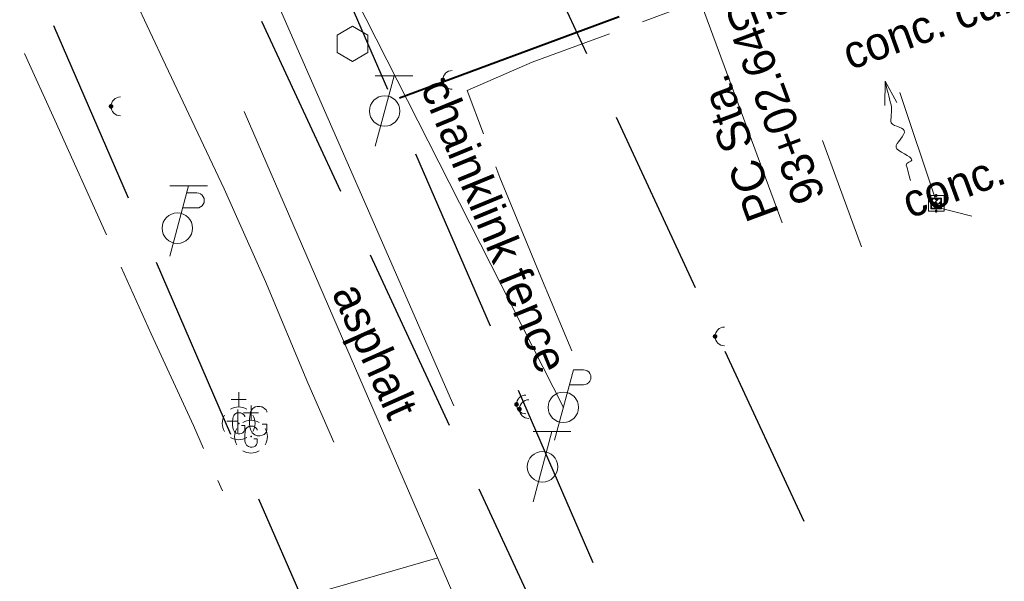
# Model space of a CAD drawing. Header units: feet. Extents: x 2433273 to 2447442, y 555003 to 575201.
# Tile 19 of 226: x 2440369 to 2440579, y 560089 to 560209. Entities that reach past the tile are written whole.
import ezdxf
from ezdxf.enums import TextEntityAlignment as Align

# ---------------------------------------------------------------- set-up
doc = ezdxf.new("R2010")
doc.units = ezdxf.units.FT
doc.header["$LTSCALE"] = 50
doc.header["$MEASUREMENT"] = 0
for name, pattern in [('cl20', [100, 5, -5, 80, -5, 5]), ('cl50', [100, 7.5, -7.5, 70, -7.5, 7.5]), ('DGN Style 1', [291.026069, 0.484236, -290.541832]), ('DGN Style 2', [484.236387, 290.541832, -193.694555]), ('DGN Style 3', [677.930942, 484.236387, -193.694555]), ('DGN Style 4', [775.262456, 387.38911, -193.694555, 0.484236, -193.694555]), ('DGN Style 5', [338.965471, 145.270916, -193.694555]), ('DGN Style 6', [921.017609, 0.484236, -193.694555, 338.965471, -193.694555, 0.484236, -193.694555]), ('DGN Style 7', [968.472775, 435.812749, -193.694555, 145.270916, -193.694555]), ('drainage01', [1.6, 0.85, -0.75]), ('esmtshpr', [5.35, 1, -0.175, -0.175, 4]), ('esmtuex', [4.65, 0.8, -0.275, -0.275, 0.8, -0.3, 0.8, -0.3, 0.8, -0.3]), ('fenceex', [1, 0.85, -0.075, -0.075]), ('rowex', [4.85, 0.8, -0.375, -0.375, 0.8, -0.3, 0.8, -0.3, 0.8, -0.3])]:
    doc.linetypes.add(name, pattern=pattern)
for name, color, linetype, lineweight in [('DR_X_Cells', 151, 'DGN Style 2', 0), ('DR_X_Cells (Construction)', 151, 'DGN Style 2', 0), ('DR_X_Culvert', 4, 'DGN Style 1', 0), ('DR_X_Flow_Arrow', 151, 'Continuous', 0), ('DV_X_Property_Line', 7, 'Continuous', 0), ('GE_P_CL_50', 7, 'cl50', 13), ('GK_Drainage_Nodes (Construction)', 7, 'Continuous', 53), ('PV_X_Curb', 120, 'DGN Style 1', 0), ('PV_X_EOP', 7, 'DGN Style 3', 0), ('RD_X_Cells', 7, 'Continuous', 0), ('RD_X_Fence', 230, 'fenceex', 0), ('RW_P_Esmt_SH', 193, 'esmtshpr', 40), ('RW_X_CL_20', 6, 'cl20', 0), ('RW_X_Esmt_U', 6, 'esmtuex', 30), ('RW_X_Fee_RW', 6, 'rowex', 30), ('SV_X_Text', 7, 'Continuous', 0), ('UT_X_Electric_Cells', 1, 'Continuous', 0), ('UT_X_Gas_Cells', 2, 'Continuous', 0), ('UT_X_Gas_Cells (Construction)', 2, 'Continuous', 0), ('UT_X_Misc_Cells', 7, 'Continuous', 0), ('UT_X_Overhead_Electric', 1, 'Continuous', 0), ('UT_X_Telecom_Cells', 30, 'Continuous', 0)]:
    doc.layers.add(name, color=color, linetype=linetype, lineweight=lineweight)
doc.styles.add('Slanted-Normal LS 0.50', font='font31.shx', dxfattribs={"height": 0.14})
doc.styles.add('Style-font31', font='font31.shx')

# ---------------------------------------------------------------- blocks, each defined once
blk = doc.blocks.new('CB22B-X_11')
at = {"layer": 'DR_X_Cells', "color": 151, "linetype": 'Continuous', "lineweight": 0}
for p, q in [((-1.15, -0.61), (0.61, 1.15)), ((-1.15, 0.52), (-0.52, 1.15)), ((-0.55, -1.15), (1.15, 0.55)), ((0.58, -1.15), (1.15, -0.58))]:
    blk.add_line(p, q, dxfattribs=at)
at = {"layer": 'DR_X_Cells', "color": 151, "linetype": 'drainage01', "lineweight": 0}
blk.add_lwpolyline([(-1.67, 1.67), (1.67, 1.67), (1.67, -1.67), (-1.67, -1.67), (-1.67, 1.67)], close=True, dxfattribs=at)
at = {"layer": 'DR_X_Cells', "color": 151, "linetype": 'Continuous', "lineweight": 0, "flags": 128}
blk.add_lwpolyline([(-1.15, 1.15), (1.15, 1.15), (1.15, -1.15), (-1.15, -1.15), (-1.15, 1.15)], close=True, dxfattribs=at)
at = {"layer": 'DR_X_Cells (Construction)', "color": 20, "linetype": 'drainage01', "lineweight": 0}
blk.add_lwpolyline([(-1, 1), (1, 1), (1, -1), (-1, -1), (-1, 1)], close=True, dxfattribs=at)
at = {"layer": 'GK_Drainage_Nodes (Construction)', "color": 61, "linetype": 'DGN Style 6', "lineweight": 53}
for p in [(-1, 0), (0, 1), (1, 0), (0, -1)]:
    blk.add_point(p, dxfattribs=at)
at = {"layer": 'GK_Drainage_Nodes (Construction)', "color": 21, "linetype": 'DGN Style 2', "lineweight": 53}
blk.add_point((0, 1.67), dxfattribs=at)
at = {"layer": 'GK_Drainage_Nodes (Construction)', "color": 151, "linetype": 'DGN Style 7', "lineweight": 53}
blk.add_point((0, 0), dxfattribs=at)
at = {"layer": 'GK_Drainage_Nodes (Construction)', "color": 21, "linetype": 'DGN Style 5', "lineweight": 53}
blk.add_point((0, 0), dxfattribs=at)
at = {"layer": 'GK_Drainage_Nodes (Construction)', "color": 40, "linetype": 'DGN Style 4', "lineweight": 53}
blk.add_point((0, 0), dxfattribs=at)
at = {"layer": 'GK_Drainage_Nodes (Construction)', "color": 223, "linetype": 'DGN Style 1', "lineweight": 53}
blk.add_point((0, -1.67), dxfattribs=at)
blk = doc.blocks.new('GV_6')
at = {"layer": 'UT_X_Gas_Cells', "color": 2, "linetype": 'Continuous', "lineweight": 0}
for p, q in [((0, 0.07), (0, 0.1335)), ((0.0318, 0.1018), (-0.0318, 0.1018))]:
    blk.add_line(p, q, dxfattribs=at)
at = {"layer": 'UT_X_Gas_Cells', "color": 2, "linetype": 'Continuous', "lineweight": 0, "flags": 128}
blk.add_lwpolyline([(0.0266, 0.0273), (0.0259, 0.0308), (0.0238, 0.0344), (0.0203, 0.0379), (0.0153, 0.0422), (0.0118, 0.0436), (0.0089, 0.0443), (0.0047, 0.045), (-0.0038, 0.045), (-0.0074, 0.0443), (-0.0095, 0.0436), (-0.0123, 0.0422), (-0.018, 0.0379), (-0.0215, 0.0329), (-0.0237, 0.0273), (-0.0251, 0.0195), (-0.0265, 0.0082), (-0.0265, -0.0067), (-0.0258, -0.0188), (-0.023, -0.028), (-0.0187, -0.0365), (-0.0152, -0.0393), (-0.0109, -0.0422), (-0.0031, -0.045), (0.0047, -0.045), (0.0125, -0.0436), (0.0153, -0.0422), (0.0181, -0.0407), (0.021, -0.0379), (0.0238, -0.0337), (0.0266, -0.0273), (0.0266, -0.0096), (0.0118, -0.0096)], dxfattribs=at)
at = {"layer": 'UT_X_Gas_Cells', "color": 2, "linetype": 'Continuous', "lineweight": 0}
for start, end in [(60.0184, 120.0157), (330.0184, 29.9816), (239.9843, 299.9816)]:
    blk.add_arc((0, 0), 0.07, start, end, dxfattribs=at)
at = {"layer": 'UT_X_Gas_Cells', "color": 2, "linetype": 'Continuous', "lineweight": 0, "extrusion": (0, 0, -1)}
blk.add_arc((0, 0), 0.07, 330.0184, 29.9816, dxfattribs=at)
at = {"layer": 'UT_X_Gas_Cells (Construction)', "color": 2, "linetype": 'Continuous', "lineweight": 30}
blk.add_point((0, 0), dxfattribs=at)
blk = doc.blocks.new('GV_7')
at = {"layer": 'UT_X_Gas_Cells', "color": 2, "linetype": 'Continuous', "lineweight": 0}
for p, q in [((0, 0.07), (0, 0.1335)), ((0.0318, 0.1018), (-0.0318, 0.1018))]:
    blk.add_line(p, q, dxfattribs=at)
at = {"layer": 'UT_X_Gas_Cells', "color": 2, "linetype": 'Continuous', "lineweight": 0, "flags": 128}
blk.add_lwpolyline([(0.0266, 0.0273), (0.0259, 0.0308), (0.0238, 0.0344), (0.0203, 0.0379), (0.0153, 0.0422), (0.0118, 0.0436), (0.0089, 0.0443), (0.0047, 0.045), (-0.0038, 0.045), (-0.0074, 0.0443), (-0.0095, 0.0436), (-0.0123, 0.0422), (-0.018, 0.0379), (-0.0215, 0.0329), (-0.0237, 0.0273), (-0.0251, 0.0195), (-0.0265, 0.0082), (-0.0265, -0.0067), (-0.0258, -0.0188), (-0.023, -0.028), (-0.0187, -0.0365), (-0.0152, -0.0393), (-0.0109, -0.0422), (-0.0031, -0.045), (0.0047, -0.045), (0.0125, -0.0436), (0.0153, -0.0422), (0.0181, -0.0407), (0.021, -0.0379), (0.0238, -0.0337), (0.0266, -0.0273), (0.0266, -0.0096), (0.0118, -0.0096)], dxfattribs=at)
at = {"layer": 'UT_X_Gas_Cells', "color": 2, "linetype": 'Continuous', "lineweight": 0}
for start, end in [(60.0184, 120.0157), (330.0184, 29.9816), (239.9843, 299.9816)]:
    blk.add_arc((0, 0), 0.07, start, end, dxfattribs=at)
at = {"layer": 'UT_X_Gas_Cells', "color": 2, "linetype": 'Continuous', "lineweight": 0, "extrusion": (0, 0, -1)}
blk.add_arc((0, 0), 0.07, 330.0184, 29.9816, dxfattribs=at)
at = {"layer": 'UT_X_Gas_Cells (Construction)', "color": 2, "linetype": 'Continuous', "lineweight": 30}
blk.add_point((0, 0), dxfattribs=at)
blk = doc.blocks.new('GMRK_20')
at = {"layer": 'UT_X_Gas_Cells', "color": 2, "linetype": 'Continuous', "lineweight": 0}
for p, q in [((0, -0.05), (0, 0.05)), ((0, 0), (-0.0476, 0))]:
    blk.add_line(p, q, dxfattribs=at)
at = {"layer": 'UT_X_Gas_Cells', "color": 2, "linetype": 'Continuous', "lineweight": 0, "flags": 128}
blk.add_lwpolyline([(0.1238, 0.0378), (0.1228, 0.0427), (0.1199, 0.0476), (0.115, 0.0526), (0.1081, 0.0585), (0.1032, 0.0604), (0.0992, 0.0614), (0.0933, 0.0624), (0.0815, 0.0624), (0.0766, 0.0614), (0.0736, 0.0604), (0.0697, 0.0585), (0.0618, 0.0526), (0.0569, 0.0457), (0.0539, 0.0378), (0.052, 0.027), (0.05, 0.0112), (0.05, -0.0094), (0.051, -0.0262), (0.0549, -0.039), (0.0608, -0.0508), (0.0658, -0.0547), (0.0717, -0.0586), (0.0825, -0.0626), (0.0933, -0.0626), (0.1041, -0.0606), (0.1081, -0.0586), (0.112, -0.0567), (0.116, -0.0527), (0.1199, -0.0468), (0.1238, -0.038), (0.1238, -0.0134), (0.1032, -0.0134)], dxfattribs=at)
blk = doc.blocks.new('TPW_23')
at = {"layer": 'UT_X_Misc_Cells', "color": 30, "linetype": 'Continuous', "lineweight": 0}
for p, q in [((0.0482, 0.18), (-0.0322, -0.12)), ((0.1282, 0.18), (-0.0318, 0.18)), ((0.0402, 0.15), (0.0827, 0.15)), ((0.0231, 0.0862), (0.0827, 0.0862))]:
    blk.add_line(p, q, dxfattribs=at)
blk.add_circle((0, 0), 0.065, dxfattribs=at)
at = {"layer": 'UT_X_Misc_Cells', "color": 30, "linetype": 'Continuous', "lineweight": 0, "extrusion": (0, 0, -1)}
blk.add_arc((-0.0833, 0.1181), 0.0319, 88.8767, 271.1233, dxfattribs=at)
blk = doc.blocks.new('DM_70')
at = {"layer": 'UT_X_Misc_Cells', "linetype": 'Continuous', "lineweight": 0}
h = blk.add_hatch(color=2, dxfattribs=at)
edge = h.paths.add_edge_path()
edge.add_arc((0, 0), 0.01, 0, 360)
at = {"layer": 'UT_X_Misc_Cells', "color": 2, "linetype": 'Continuous', "lineweight": 0}
blk.add_arc((0.04, 0), 0.04, 90, 270, dxfattribs=at)
blk = doc.blocks.new('DM_71')
at = {"layer": 'UT_X_Misc_Cells', "linetype": 'Continuous', "lineweight": 0}
h = blk.add_hatch(color=2, dxfattribs=at)
edge = h.paths.add_edge_path()
edge.add_arc((0, 0), 0.01, 0, 360)
at = {"layer": 'UT_X_Misc_Cells', "color": 2, "linetype": 'Continuous', "lineweight": 0}
blk.add_arc((0.04, 0), 0.04, 90, 270, dxfattribs=at)
blk = doc.blocks.new('DM_72')
at = {"layer": 'UT_X_Misc_Cells', "linetype": 'Continuous', "lineweight": 0}
h = blk.add_hatch(color=2, dxfattribs=at)
edge = h.paths.add_edge_path()
edge.add_arc((0, 0), 0.01, 0, 360)
at = {"layer": 'UT_X_Misc_Cells', "color": 2, "linetype": 'Continuous', "lineweight": 0}
blk.add_arc((0.04, 0), 0.04, 90, 270, dxfattribs=at)
blk = doc.blocks.new('PP_46')
at = {"layer": 'UT_X_Electric_Cells', "color": 1, "linetype": 'Continuous', "lineweight": 0}
for p, q in [((0.0428, 0.16), (-0.0375, -0.14)), ((0.0428, 0.16), (0.0853, 0.16)), ((0.0258, 0.0963), (0.0853, 0.0963))]:
    blk.add_line(p, q, dxfattribs=at)
blk.add_circle((0, 0), 0.065, dxfattribs=at)
at = {"layer": 'UT_X_Electric_Cells', "color": 1, "linetype": 'Continuous', "lineweight": 0, "extrusion": (0, 0, -1)}
blk.add_arc((-0.086, 0.1281), 0.0319, 88.8767, 271.1233, dxfattribs=at)
blk = doc.blocks.new('TELP_28')
at = {"layer": 'UT_X_Telecom_Cells', "color": 30, "linetype": 'Continuous', "lineweight": 0}
for p, q in [((0.0402, 0.15), (-0.0402, -0.15)), ((0.1202, 0.15), (-0.0398, 0.15))]:
    blk.add_line(p, q, dxfattribs=at)
blk.add_circle((0, 0), 0.065, dxfattribs=at)
blk = doc.blocks.new('DM_73')
at = {"layer": 'UT_X_Misc_Cells', "linetype": 'Continuous', "lineweight": 0}
h = blk.add_hatch(color=2, dxfattribs=at)
edge = h.paths.add_edge_path()
edge.add_arc((0, 0), 0.01, 0, 360)
at = {"layer": 'UT_X_Misc_Cells', "color": 2, "linetype": 'Continuous', "lineweight": 0}
blk.add_arc((0.04, 0), 0.04, 90, 270, dxfattribs=at)
blk = doc.blocks.new('TELP_29')
at = {"layer": 'UT_X_Telecom_Cells', "color": 30, "linetype": 'Continuous', "lineweight": 0}
for p, q in [((0.0402, 0.15), (-0.0402, -0.15)), ((0.1202, 0.15), (-0.0398, 0.15))]:
    blk.add_line(p, q, dxfattribs=at)
blk.add_circle((0, 0), 0.065, dxfattribs=at)
blk = doc.blocks.new('POST_75')
at = {"layer": 'RD_X_Cells', "color": 30, "linetype": 'Continuous', "lineweight": 0, "flags": 128}
blk.add_lwpolyline([(-0.0649, -0.0375), (0, -0.075), (0.0649, -0.0375), (0.0649, 0.0375), (0, 0.075), (-0.0649, 0.0375), (-0.0649, -0.0375)], dxfattribs=at)
blk = doc.blocks.new('DM_77')
at = {"layer": 'UT_X_Misc_Cells', "linetype": 'Continuous', "lineweight": 0}
h = blk.add_hatch(color=2, dxfattribs=at)
edge = h.paths.add_edge_path()
edge.add_arc((0, 0), 0.01, 0, 360)
at = {"layer": 'UT_X_Misc_Cells', "color": 2, "linetype": 'Continuous', "lineweight": 0}
blk.add_arc((0.04, 0), 0.04, 90, 270, dxfattribs=at)
blk = doc.blocks.new('DFL-X_33')
at = {"layer": 'DR_X_Flow_Arrow', "color": 151, "linetype": 'Continuous', "lineweight": 0, "flags": 128}
blk.add_lwpolyline([(-0.08, -0.0214), (0, 0), (-0.08, 0.0215)], dxfattribs=at)
at = {"layer": 'DR_X_Flow_Arrow', "color": 151, "linetype": 'Continuous', "lineweight": 0}
blk.add_open_spline([(0, 0), (-0.0277, 0.0001), (-0.0554, 0.0002), (-0.0831, 0.0003), (-0.0943, 0.0003), (-0.1051, 0.005), (-0.116, 0.0078), (-0.1231, 0.0095), (-0.1298, 0.0131), (-0.1368, 0.015), (-0.1548, 0.0198), (-0.1639, -0.0202), (-0.1793, -0.0217), (-0.1966, -0.0235), (-0.2138, 0.0183), (-0.2278, 0.0195), (-0.243, 0.0208), (-0.2696, -0.0268), (-0.2838, -0.0217), (-0.2888, -0.0199), (-0.2867, 0.0007), (-0.2951, 0.0006), (-0.3134, 0.0004), (-0.3317, 0.0002), (-0.35, 0)], degree=3, knots=[0, 0, 0, 0, 0.203531, 0.203531, 0.203531, 0.286234, 0.286234, 0.286234, 0.340272, 0.340272, 0.340272, 0.477755, 0.477755, 0.477755, 0.633727, 0.633727, 0.633727, 0.804111, 0.804111, 0.804111, 0.865463, 0.865463, 0.865463, 1, 1, 1, 1], dxfattribs=at)

msp = doc.modelspace()

# ---------------------------------------------------------------- linework, layer by layer
at = {"layer": 'DR_X_Culvert', "flags": 128}
for points in [[(2440564.4, 560170.08), (2440498.64, 560366.88)], [(2440564.83, 560168.53), (2440572.1, 560166.63)]]:
    msp.add_lwpolyline(points, dxfattribs=at)
at = {"layer": 'DV_X_Property_Line'}
msp.add_line((2440426.16, 560084.57), (2440458.13, 560093.8), dxfattribs=at)
at = {"layer": 'GE_P_CL_50', "linetype": 'Continuous'}
msp.add_line((2440531.65, 560165.24), (2440507.11, 560231.63), dxfattribs=at)
at = {"layer": 'PV_X_Curb', "flags": 128}
for points in [[(2440548.56, 560160.09), (2440543.59, 560173.7), (2440539.58, 560184.55), (2440540.21, 560184.83), (2440543.68, 560186.38, 0.338567), (2440545.02, 560189.11), (2440544.85, 560189.89), (2440539.69, 560204.94), (2440545.52, 560206.96), (2440546.44, 560207.42), (2440554.57, 560210.46)], [(2440697.94, 560197.26), (2440692.44, 560205.09, 0.244842), (2440675.3, 560206.77), (2440669.47, 560204.5), (2440652.42, 560198.31), (2440650.68, 560197.65), (2440634.27, 560191.78), (2440625.09, 560188.48), (2440623.84, 560187.87), (2440610.73, 560183.06), (2440592.29, 560176.23), (2440567.36, 560167.1), (2440563.53, 560165.66), (2440548.56, 560160.09)]]:
    msp.add_lwpolyline(points, format="xyb", dxfattribs=at)
at = {"layer": 'PV_X_EOP', "flags": 128}
for points in [[(2440287.56, 560458.5), (2440298.15, 560442.12), (2440311.2, 560421.11), (2440320.29, 560405.65), (2440330.92, 560388.4), (2440339.44, 560373.77), (2440350.69, 560355.59), (2440363.52, 560333.62), (2440374.56, 560312.25), (2440386.29, 560289.29), (2440396.85, 560268.65), (2440405.98, 560250.48), (2440415.37, 560229.8), (2440424.88, 560209.95), (2440436.56, 560183.34), (2440445.11, 560163.76), (2440454.83, 560141.62), (2440461.6, 560126.18)], [(2440265.28, 560444.43), (2440276.48, 560427.73), (2440289.08, 560407.23), (2440297.25, 560391.66), (2440308.43, 560372.59), (2440317.9, 560356.73), (2440326.29, 560341.38), (2440339.99, 560319.09), (2440350.86, 560299), (2440362.03, 560277.11), (2440372.33, 560256.46), (2440381.3, 560238.1), (2440390.89, 560218.45), (2440400.06, 560198.95), (2440412.55, 560172.52), (2440421.41, 560152.7), (2440430.42, 560131.13), (2440435.93, 560118.5)]]:
    msp.add_lwpolyline(points, dxfattribs=at)
at = {"layer": 'RD_X_Fence', "flags": 128}
for points in [[(2440345.56, 560244.29), (2440353.86, 560236.32), (2440358.83, 560226.3), (2440367.68, 560206.44), (2440376.42, 560187.14), (2440388.03, 560161.44), (2440396.96, 560141.55), (2440405.99, 560122.02), (2440412.19, 560108.06)], [(2440541.77, 560222.59), (2440519.92, 560214.85), (2440500.29, 560207.54), (2440478.32, 560199.49), (2440464.45, 560193.42), (2440471.41, 560174.89), (2440480.11, 560153.73), (2440489.6, 560131.15)]]:
    msp.add_lwpolyline(points, dxfattribs=at)
at = {"layer": 'RW_P_Esmt_SH'}
msp.add_line((2440813.4, 560326.22), (2440448.51, 560191.31), dxfattribs=at)
at = {"layer": 'RW_X_CL_20'}
msp.add_line((2440516.37, 559959.66), (2440362.14, 560314.92), dxfattribs=at)
msp.add_line((2440516.37, 559959.66), (2440362.14, 560314.92), dxfattribs=at)
at = {"layer": 'RW_X_Esmt_U'}
for p, q in [((2440421.34, 560348.67), (2440679.21, 559794.42)), ((2440368.82, 560319.32), (2440661.57, 559690.09))]:
    msp.add_line(p, q, dxfattribs=at)
at = {"layer": 'RW_X_Fee_RW'}
for p, q in [((2440544.05, 559971.22), (2440388.61, 560329.27)), ((2440488.69, 559948.09), (2440335.66, 560300.57))]:
    msp.add_line(p, q, dxfattribs=at)
at = {"layer": 'UT_X_Overhead_Electric', "flags": 128}
msp.add_lwpolyline([(2440484.94, 560125.89), (2440303.4, 560483.16), (2440077.36, 560814.73), (2439858.91, 561146.66), (2439663.79, 561442.6), (2439469.82, 561735.95), (2439281.04, 562024.84), (2439081.21, 562334.43), (2438862.95, 562669.03), (2438655.7, 562988.75), (2438247.85, 563617.47), (2438037.55, 563946.39), (2437842.2, 564172.7), (2437639.95, 564407.64)], dxfattribs=at)

# ---------------------------------------------------------------- block references
at = {"layer": 'DR_X_Cells', "color": 151, "linetype": 'Continuous', "lineweight": 0}
msp.add_blockref('CB22B-X_11', (2440564.52, 560169.37), dxfattribs=at)
at = {"layer": 'DR_X_Flow_Arrow', "color": 151, "linetype": 'Continuous', "lineweight": 0, "xscale": 62.49999999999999, "yscale": 62.49999999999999, "zscale": 62.49999999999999, "rotation": 104.3282908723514}
msp.add_blockref('DFL-X_33', (2440553.6, 560195.44), dxfattribs=at)
at = {"layer": 'RD_X_Cells', "color": 30, "linetype": 'Continuous', "lineweight": 0, "xscale": 50, "yscale": 50, "zscale": 50}
msp.add_blockref('POST_75', (2440439.95, 560203.41), dxfattribs=at)
at = {"layer": 'UT_X_Electric_Cells', "color": 1, "linetype": 'Continuous', "lineweight": 0, "xscale": 50, "yscale": 50, "zscale": 50}
msp.add_blockref('PP_46', (2440484.94, 560125.89), dxfattribs=at)
at = {"layer": 'UT_X_Gas_Cells', "color": 2, "linetype": 'Continuous', "lineweight": 0, "xscale": 50, "yscale": 50, "zscale": 50}
for name, p in [('GV_7', (2440415.67, 560122.48)), ('GV_6', (2440418.29, 560119.64)), ('GMRK_20', (2440415.5, 560122.96))]:
    msp.add_blockref(name, p, dxfattribs=at)
at = {"layer": 'UT_X_Misc_Cells', "color": 2, "linetype": 'Continuous', "lineweight": 0, "xscale": 50, "yscale": 50, "zscale": 50}
for name, p in [('DM_73', (2440459.23, 560195.71)), ('DM_70', (2440388.42, 560190.07)), ('DM_77', (2440517.32, 560141.01)), ('DM_71', (2440474.95, 560126.52)), ('DM_72', (2440475.57, 560125.51))]:
    msp.add_blockref(name, p, dxfattribs=at)
at = {"layer": 'UT_X_Misc_Cells', "color": 30, "linetype": 'Continuous', "lineweight": 0, "xscale": 50, "yscale": 50, "zscale": 50}
msp.add_blockref('TPW_23', (2440402.57, 560164.1), dxfattribs=at)
at = {"layer": 'UT_X_Telecom_Cells', "color": 30, "linetype": 'Continuous', "lineweight": 0, "xscale": 50, "yscale": 50, "zscale": 50}
for name, p in [('TELP_29', (2440446.81, 560189.08)), ('TELP_28', (2440480.5, 560113.22))]:
    msp.add_blockref(name, p, dxfattribs=at)

# ---------------------------------------------------------------- texts
at = {"layer": 'GE_P_CL_50', "linetype": 'Continuous', "insert": (2440541, 560170.96), "char_height": 7, "attachment_point": 7, "rotation": 110.2904, "line_spacing_factor": 0.9, "style": 'Style-font31'}
msp.add_mtext('PC Sta.\\P93+02.64', dxfattribs=at)
at = {"layer": 'SV_X_Text', "style": 'Slanted-Normal LS 0.50'}
for s, rotation, p in [('chainklink fence', 20.7902, (2440549.59, 560223.98)), ('conc. curb', 19.8659, (2440564.05, 560211.67)), ('chainklink fence', 292.3568, (2440473.55, 560166.01))]:
    msp.add_text(s, height=7, rotation=rotation, dxfattribs=at).set_placement(p, align=Align.TOP_CENTER)
msp.add_text('conc. curb', height=7, rotation=20.2397, dxfattribs=at).set_placement((2440579.13, 560173.57), align=Align.CENTER)
msp.add_text('asphalt', height=7, rotation=294.0764, dxfattribs=at).set_placement((2440435.45, 560150.33))

doc.saveas('drawing.dxf')
